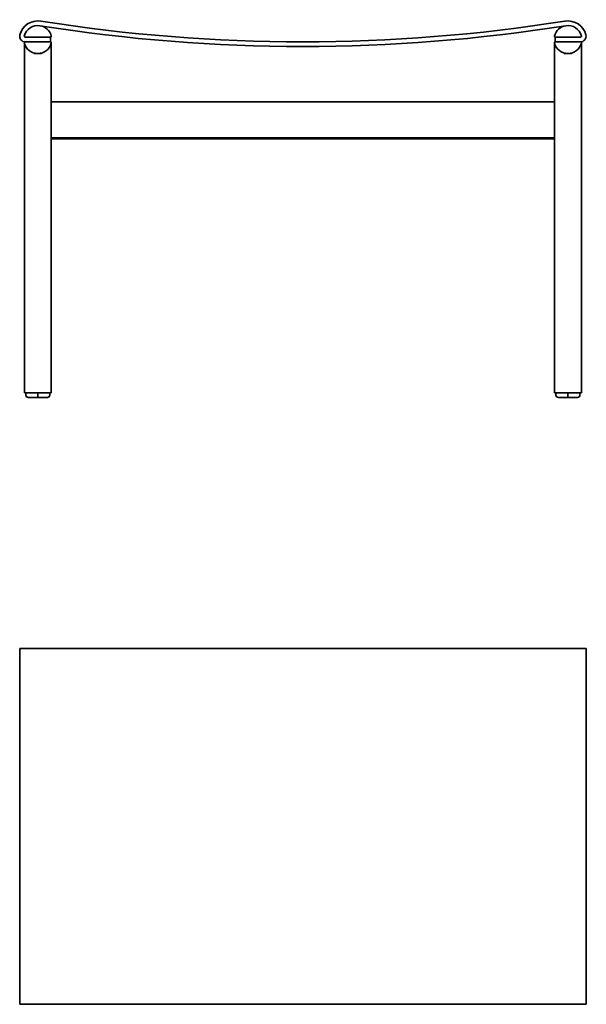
# Model space of a CAD drawing. Header units: millimetres. Extents: x 806 to 2330, y 722 to 2006.
# Tile 1 of 2: x 806 to 1416, y 946 to 2006. Entities that reach past the tile are written whole.
import ezdxf

# ---------------------------------------------------------------- set-up
doc = ezdxf.new("R2010")
doc.units = ezdxf.units.MM
doc.header["$LTSCALE"] = 0.75
doc.layers.add('Visible', color=7, linetype='Continuous', lineweight=35)

msp = doc.modelspace()

# ---------------------------------------------------------------- linework, layer by layer
at = {"layer": 'Visible', "extrusion": (0, 1, 0)}
for p, q in [((839.5, 1986.9), (812.5, 1986.9)), ((839.5, 1981.9), (812.5, 1981.9)), ((839.5, 1986.9), (839.5, 1981.9)), ((1382.9, 1986.9), (1410, 1986.9)), ((1382.9, 1986.9), (1382.9, 1981.9)), ((1382.9, 1981.9), (1410, 1981.9)), ((811.5, 1980.9), (811.5, 1943.8)), ((840.5, 1943.8), (840.5, 1980.9)), ((1381.9, 1980.9), (1381.9, 1943.8)), ((1411, 1943.8), (1411, 1980.9)), ((821.8, 1970), (821.8, 1969.8)), ((822.1, 1969.5), (821.8, 1969.7)), ((822.1, 1969.4), (829.9, 1969.4)), ((830, 1969.5), (830.2, 1969.7)), ((830.3, 1970), (830.3, 1969.8)), ((1392.2, 1969.8), (1392.2, 1970)), ((1392.5, 1969.5), (1392.3, 1969.7)), ((1400.4, 1969.4), (1392.6, 1969.4)), ((1400.4, 1969.5), (1400.7, 1969.7)), ((1400.7, 1969.8), (1400.7, 1970)), ((811.5, 1943.8), (811.5, 1604.4)), ((840.5, 1943.8), (840.5, 1604.4)), ((1381.9, 1604.4), (1381.9, 1943.8)), ((1411, 1604.4), (1411, 1943.8)), ((1381.9, 1917.5), (840.5, 1917.5)), ((1381.9, 1878.8), (840.5, 1878.8)), ((840.5, 1877.5), (1381.9, 1877.5)), ((811.5, 1604.4), (811.5, 1604.4)), ((840.5, 1604.4), (811.5, 1604.4)), ((813.1, 1601.9), (813.1, 1604.4)), ((826, 1602.1), (826, 1604.4)), ((826, 1599.4), (826, 1602.1)), ((838.9, 1601.9), (838.9, 1604.4)), ((840.5, 1604.4), (840.5, 1604.4)), ((1381.9, 1604.4), (1382, 1604.4)), ((1382, 1604.4), (1411, 1604.4)), ((1383.6, 1601.9), (1383.6, 1604.4)), ((1396.5, 1602.1), (1396.5, 1604.4)), ((1396.5, 1599.4), (1396.5, 1602.1)), ((1409.4, 1601.9), (1409.4, 1604.4)), ((1411, 1604.4), (1411, 1604.4)), ((826, 1599.4), (815.7, 1599.4)), ((826, 1599.4), (836.3, 1599.4)), ((1396.5, 1599.4), (1386.2, 1599.4)), ((1396.5, 1599.4), (1406.8, 1599.4))]:
    msp.add_line(p, q, dxfattribs=at)
at = {"layer": 'Visible'}
for p, q in [((806.5, 1329.4), (806.7, 1329.4)), ((806.5, 946.4), (806.5, 1329.4)), ((806.7, 1329.4), (829.1, 1329.4)), ((1393.3, 1329.4), (829.1, 1329.4)), ((1415.8, 1329.4), (1393.3, 1329.4)), ((1416, 1329.4), (1415.8, 1329.4)), ((1416, 1329.4), (1416, 946.4)), ((806.5, 946.4), (806.7, 946.4)), ((806.7, 946.4), (829.1, 946.4)), ((1393.3, 946.4), (829.1, 946.4)), ((1415.8, 946.4), (1393.3, 946.4)), ((1416, 946.4), (1415.8, 946.4))]:
    msp.add_line(p, q, dxfattribs=at)
for centre, radius, start, end in [((826, 1984.5), 20, 80.9795, 165.6146), ((826, 1984.5), 15, 80.9795, 165.6146), ((826, 1984.5), 15, 14.3854, 80.9795), ((812.5, 1987.9), 6, 165.6146, 270), ((812.5, 1987.9), 1, 165.6146, 270), ((812.5, 1980.9), 1, 90, 194.3854), ((839.5, 1987.9), 1, 270, 14.3854), ((839.5, 1980.9), 1, 345.6146, 90), ((826, 1984.4), 15, 194.3854, 345.6146)]:
    msp.add_arc(centre, radius, start, end, dxfattribs=at)
at = {"layer": 'Visible', "extrusion": (1.22465e-16, 0, -1)}
for centre, radius, start, end in [((-1111.2, 3781.2), 1799.2, 260.9794, 279.0206), ((-1396.5, 1984.5), 20, 80.9795, 165.6146), ((-1111.2, 3781.2), 1804.2, 260.9794, 279.0206), ((-1396.5, 1984.5), 15, 14.3854, 80.9795), ((-1396.5, 1984.5), 15, 80.9795, 165.6146), ((-1382.9, 1987.9), 1, 270, 14.3854), ((-1382.9, 1980.9), 1, 345.6146, 90), ((-1410, 1987.9), 6, 165.6146, 270), ((-1410, 1987.9), 1, 165.6146, 270), ((-1410, 1980.9), 1, 90, 194.3854), ((-1396.5, 1984.4), 15, 194.3854, 345.6146), ((-821.8, 1969.8), 0.0797, 315, 0), ((-822.1, 1969.5), 0.0797, 270, 315), ((-829.9, 1969.5), 0.0797, 225, 270), ((-830.2, 1969.8), 0.0797, 180, 225), ((-1392.3, 1969.8), 0.0797, 315, 0), ((-1392.6, 1969.5), 0.0797, 270, 315), ((-1400.4, 1969.5), 0.0797, 225, 270), ((-1400.7, 1969.8), 0.0797, 180, 225)]:
    msp.add_arc(centre, radius, start, end, dxfattribs=at)
at = {"layer": 'Visible', "extrusion": (1.22465e-16, 2.1308e-44, -1)}
for centre in [(815.7, 1601.9), (1386.2, 1601.9)]:
    msp.add_ellipse(centre, major_axis=(-2.59, 0), ratio=0.965926, start_param=4.712389, end_param=6.283185, dxfattribs=at)
at = {"layer": 'Visible', "extrusion": (1.22465e-16, 1.01505e-42, -1)}
msp.add_ellipse((815.7, 1601.9), major_axis=(-2.59, 0), ratio=0.965926, start_param=-0.19144, end_param=0, dxfattribs=at)
at = {"layer": 'Visible', "extrusion": (1.22465e-16, 1.74212e-42, -1)}
msp.add_ellipse((815.7, 1601.9), major_axis=(2.59, 0), ratio=0.965926, start_param=2.661043, end_param=2.809392, dxfattribs=at)
at = {"layer": 'Visible', "extrusion": (1.22465e-16, 2.41986e-42, -1)}
msp.add_ellipse((815.7, 1601.9), major_axis=(2.59, 0), ratio=0.965926, start_param=2.271853, end_param=2.486069, dxfattribs=at)
at = {"layer": 'Visible', "extrusion": (1.22465e-16, 6.51623e-45, -1)}
msp.add_ellipse((815.7, 1601.9), major_axis=(2.59, 0), ratio=0.965926, start_param=1.570796, end_param=2.197256, dxfattribs=at)
at = {"layer": 'Visible'}
for centre, start_param, end_param in [((836.3, 1601.9), 4.712389, 6.283185), ((836.3, 1601.9), 4.712389, 5.338839), ((836.3, 1601.9), -0.86973, -0.655526), ((836.3, 1601.9), -0.48055, -0.332199), ((836.3, 1601.9), -0.191443, 0), ((1406.8, 1601.9), 4.712389, 6.283185)]:
    msp.add_ellipse(centre, major_axis=(2.59, 0), ratio=0.965926, start_param=start_param, end_param=end_param, dxfattribs=at)

doc.saveas('drawing.dxf')
